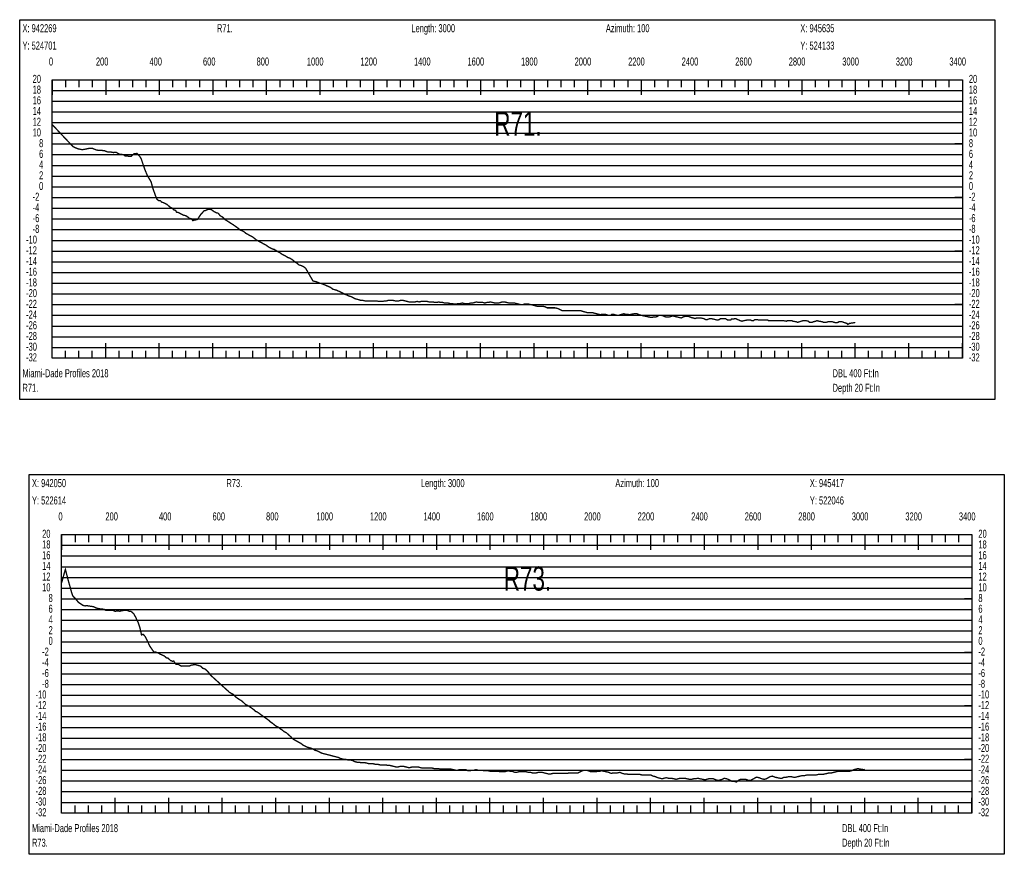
# Model space of a CAD drawing. Header units: inches. Extents: x 471865 to 538526, y 1054316 to 1102451.
# Tile 102 of 114: x 520364 to 524042, y 1089928 to 1093045. Entities that reach past the tile are written whole.
import ezdxf

# ---------------------------------------------------------------- set-up
doc = ezdxf.new("R2010")
doc.units = ezdxf.units.IN
doc.header["$MEASUREMENT"] = 0
for name, color, linetype in [('LABELS', 7, 'Continuous'), ('X_Gr1', 7, 'Continuous'), ('XSECTION', 7, 'Continuous')]:
    doc.layers.add(name, color=color, linetype=linetype)
doc.styles.get("Standard").update_dxf_attribs({"font": 'arial.ttf'})

msp = doc.modelspace()

# ---------------------------------------------------------------- linework, layer by layer
at = {"layer": 'X_Gr1', "color": 6, "linetype": 'Continuous', "lineweight": 18, "true_color": 0xff00ff, "transparency": 33554687, "const_width": 5}
for points in [[(520485.3, 1092653.5), (520485.3, 1092653.5), (520562.5, 1092571.7), (520567.9, 1092568.4), (520582, 1092562.7), (520596.8, 1092559.7), (520604.4, 1092560.4), (520614.7, 1092562.6), (520625.4, 1092564.9), (520636.2, 1092564.6), (520647.4, 1092559.3), (520659.4, 1092556.7), (520670.3, 1092556.8), (520680.7, 1092555.7), (520691.6, 1092551.4), (520702.8, 1092551.1), (520713.8, 1092548.9), (520724.7, 1092549.4), (520737.5, 1092542.4), (520751.6, 1092541.1), (520758.5, 1092535.6), (520769.3, 1092535.3), (520780.6, 1092534.6), (520792.2, 1092544.9), (520802, 1092545.3), (520812.9, 1092533.8), (520817.9, 1092525.7), (520827.4, 1092497.4), (520832.4, 1092483.5), (520841.3, 1092462.3), (520854.6, 1092440.2), (520862.2, 1092413.4), (520871.5, 1092387.2), (520876.1, 1092375.3), (520883.9, 1092368.6), (520890, 1092368.6), (520894.7, 1092363.5), (520901.6, 1092361.7), (520913.8, 1092355.4), (520917.8, 1092352.1), (520923.7, 1092346.4), (520933.3, 1092341.5), (520939.7, 1092334.7), (520946.2, 1092332.9), (520950.3, 1092326.1), (520957.2, 1092324.8), (520967.2, 1092319.2), (520976.5, 1092314.9), (520984.4, 1092313), (520993.3, 1092307.2), (520998.5, 1092302.9), (521005.1, 1092302), (521010.7, 1092294.7), (521016.9, 1092296.7), (521023.5, 1092297.6), (521028.6, 1092299.3), (521036, 1092311), (521040.6, 1092317.9), (521045.6, 1092322.6), (521051.7, 1092330.8), (521057.8, 1092332), (521063, 1092335.1), (521072.1, 1092337.1), (521079.9, 1092335.7), (521089.4, 1092328.8), (521099.5, 1092323.5), (521105.7, 1092322.2), (521112.2, 1092313.6), (521116.2, 1092311), (521121.6, 1092308), (521129.1, 1092300.2), (521132.5, 1092297.8), (521134.1, 1092296.5), (521137.7, 1092294.4), (521142.9, 1092291.1), (521148, 1092287.8), (521153, 1092284.6), (521157.8, 1092281.6), (521162.2, 1092278.8), (521166.7, 1092275.6), (521171.2, 1092272.4), (521175.8, 1092269.2), (521180.1, 1092265.9), (521183.8, 1092262.9), (521188.7, 1092258.9), (521195.2, 1092256.9), (521202.1, 1092252.9), (521209.3, 1092246.9), (521216.7, 1092242.9), (521224.5, 1092238.9), (521232.6, 1092234.9), (521240.3, 1092228.9), (521247.7, 1092222.9), (521254.8, 1092218.9), (521262, 1092214.9), (521269.6, 1092210.9), (521277.1, 1092206.9), (521284.7, 1092202.9), (521292.5, 1092196.9), (521300.3, 1092192.9), (521308.1, 1092188.9), (521315.1, 1092186.9), (521321.6, 1092182.9), (521328.3, 1092178.9), (521335.9, 1092174.9), (521344.3, 1092168.9), (521352.2, 1092164.9), (521359.4, 1092160.9), (521365.7, 1092156.9), (521371.9, 1092154.9), (521379.3, 1092150.9), (521387.2, 1092144.9), (521394.5, 1092138.9), (521400.9, 1092134.9), (521407.4, 1092128.9), (521415.4, 1092126.9), (521424.2, 1092122.9), (521432.1, 1092116.9), (521459.8, 1092068.9), (521470.6, 1092066.9), (521480.1, 1092062.9), (521498.8, 1092056.9), (521507.3, 1092052.9), (521517, 1092048.9), (521525.8, 1092044.9), (521533.1, 1092038.9), (521539.8, 1092036.9), (521547.5, 1092034.9), (521556.1, 1092030.9), (521564.6, 1092026.9), (521572.5, 1092022.9), (521579.7, 1092018.9), (521586.7, 1092016.9), (521594.1, 1092012.9), (521601.7, 1092010.9), (521609.3, 1092006.9), (521616.8, 1092002.9), (521624.4, 1092000.9), (521631.8, 1091998.9), (521638.4, 1091996.9), (521645.4, 1091996.9), (521653.1, 1091994.9), (521660.9, 1091994.9), (521667.8, 1091994.9), (521674.3, 1091994.9), (521681.6, 1091994.9), (521689.4, 1091994.9), (521697.4, 1091994.9), (521704.9, 1091992.9), (521712.2, 1091992.9), (521720.1, 1091992.9), (521727.7, 1091994.9), (521734.5, 1091994.9), (521741.2, 1091996.9), (521749, 1091996.9), (521758, 1091996.9), (521766.4, 1091994.9), (521773.7, 1091994.9), (521780.5, 1091994.9), (521787.7, 1091996.9), (521795.6, 1091996.9), (521803.6, 1091994.9), (521811.5, 1091992.9), (521818.8, 1091990.9), (521826, 1091990.9), (521833.5, 1091990.9), (521841, 1091990.9), (521848.5, 1091992.9), (521856.1, 1091990.9), (521863.6, 1091992.9), (521871.2, 1091992.9), (521878.6, 1091992.9), (521885.8, 1091992.9), (521893.1, 1091990.9), (521900.4, 1091990.9), (521907.9, 1091990.9), (521915, 1091988.9), (521922.1, 1091988.9), (521929.1, 1091990.9), (521936.6, 1091988.9), (521944.4, 1091988.9), (521951.4, 1091986.9), (521957.7, 1091986.9), (521964.1, 1091986.9), (521971.5, 1091984.9), (521979.8, 1091984.9), (521988, 1091982.9), (521995.4, 1091982.9), (522002.2, 1091984.9), (522009.4, 1091984.9), (522017.3, 1091986.9), (522025.3, 1091984.9), (522033.8, 1091984.9), (522042, 1091984.9), (522049.4, 1091986.9), (522056.4, 1091986.9), (522063.4, 1091988.9), (522070.6, 1091990.9), (522078.3, 1091988.9), (522086.4, 1091988.9), (522094.5, 1091988.9), (522101.9, 1091986.9), (522108.6, 1091988.9), (522115.1, 1091988.9), (522122.4, 1091990.9), (522130.7, 1091988.9), (522138.9, 1091986.9), (522146.6, 1091986.9), (522153.6, 1091986.9), (522160, 1091988.9), (522167, 1091990.9), (522174.9, 1091990.9), (522183.6, 1091988.9), (522192, 1091986.9), (522199.2, 1091986.9), (522205.7, 1091986.9), (522212, 1091986.9), (522219.3, 1091984.9), (522227.6, 1091982.9), (522235.9, 1091980.9), (522243.2, 1091980.9), (522249.9, 1091982.9), (522257.1, 1091982.9), (522264.9, 1091982.9), (522273.3, 1091980.9), (522281.6, 1091978.9), (522289.1, 1091976.9), (522296.1, 1091974.9), (522303.2, 1091974.9), (522310.5, 1091974.9), (522318, 1091974.9), (522326.1, 1091972.9), (522334.8, 1091968.9), (522342.8, 1091968.9), (522349.6, 1091968.9), (522356.4, 1091968.9), (522364, 1091968.9), (522372.6, 1091966.9), (522381.3, 1091962.9), (522389.3, 1091958.9), (522396.6, 1091958.9), (522403.4, 1091958.9), (522410.3, 1091958.9), (522417.3, 1091958.9), (522424.6, 1091958.9), (522432, 1091958.9), (522438.8, 1091958.9), (522445.2, 1091958.9), (522451.5, 1091958.9), (522457.6, 1091958.9), (522463.9, 1091956.9), (522470.3, 1091954.9), (522477.5, 1091952.9), (522484.7, 1091950.9), (522491.4, 1091950.9), (522497.9, 1091950.9), (522504.2, 1091950.9), (522511, 1091948.9), (522518.7, 1091946.9), (522526.6, 1091944.9), (522533.4, 1091942.9), (522538.6, 1091944.9), (522543.9, 1091944.9), (522550.3, 1091944.9), (522557.1, 1091942.9), (522563.5, 1091940.9), (522568.5, 1091940.9), (522572.3, 1091940.9), (522576.4, 1091944.9), (522581.9, 1091944.9), (522588.7, 1091942.9), (522595, 1091940.9), (522600.8, 1091940.9), (522607.1, 1091942.9), (522614, 1091944.9), (522620.7, 1091946.9), (522627.4, 1091944.9), (522634.6, 1091944.9), (522642, 1091942.9), (522649.2, 1091944.9), (522659.3, 1091946.9), (522662.6, 1091946.9), (522670.2, 1091946.9), (522678.6, 1091942.9), (522687, 1091940.9), (522694.4, 1091938.9), (522700.7, 1091937.6), (522707.1, 1091936.3), (522713.4, 1091935), (522719.8, 1091933.7), (522723.7, 1091932.9), (522733.1, 1091934.9), (522740.5, 1091934.9), (522746.1, 1091936.9), (522751.9, 1091940.9), (522759.5, 1091940.9), (522768.4, 1091938.9), (522776.7, 1091934.9), (522784, 1091934.9), (522790.8, 1091934.9), (522797.3, 1091936.9), (522803.8, 1091938.9), (522811.1, 1091936.9), (522819.3, 1091934.9), (522827.8, 1091932.9), (522835.5, 1091930.9), (522842.1, 1091934.9), (522848.1, 1091936.9), (522854.9, 1091936.9), (522863.1, 1091936.9), (522871.8, 1091932.9), (522880.1, 1091930.9), (522886.6, 1091928.9), (522892.7, 1091930.9), (522904.3, 1091930.9), (522908.9, 1091930.9), (522918.3, 1091928.9), (522926.2, 1091924.9), (522932.3, 1091924.9), (522942, 1091928.9), (522945.9, 1091928.9), (522954.8, 1091926.9), (522963.5, 1091924.9), (522970.9, 1091922.9), (522976.8, 1091924.9), (522982.9, 1091928.9), (522990.7, 1091928.9), (522999.9, 1091928.9), (523009.3, 1091922.9), (523019.8, 1091922.9), (523022.6, 1091926.9), (523029.1, 1091926.9), (523037.4, 1091928.9), (523046.7, 1091924.9), (523055.5, 1091920.9), (523062.5, 1091918.9), (523068.7, 1091920.9), (523079.2, 1091922.9), (523083.2, 1091922.9), (523094.9, 1091922.9), (523098.5, 1091920.9), (523104.7, 1091920.9), (523110.4, 1091924.9), (523117.4, 1091924.9), (523128.7, 1091922.9), (523132.2, 1091922.9), (523137.6, 1091922.9), (523145.5, 1091922.9), (523148.5, 1091922.9), (523158.4, 1091922.9), (523161.8, 1091920.9), (523168.3, 1091920.9), (523175, 1091920.9), (523182.1, 1091920.9), (523193.1, 1091920.9), (523196.8, 1091920.9), (523204, 1091920.9), (523210.8, 1091920.9), (523217.5, 1091920.9), (523228.4, 1091918.9), (523232.2, 1091920.9), (523238.9, 1091920.9), (523248.5, 1091920.9), (523252.2, 1091918.9), (523265.3, 1091916.9), (523269.9, 1091914.9), (523277.4, 1091916.9), (523283.3, 1091918.9), (523289.5, 1091920.9), (523301.4, 1091920.9), (523310.1, 1091918.9), (523314.5, 1091914.9), (523325.1, 1091914.9), (523328.2, 1091916.9), (523337.9, 1091918.9), (523341.6, 1091920.9), (523350.2, 1091918.9), (523362.8, 1091916.9), (523366.8, 1091914.9), (523376.9, 1091914.9), (523383.6, 1091916.9), (523387.2, 1091916.9), (523400.3, 1091916.9), (523404.8, 1091914.9), (523415.5, 1091912.9), (523421.5, 1091914.9), (523424.4, 1091916.9), (523436.3, 1091916.9), (523440.9, 1091914.9), (523453.9, 1091910.9), (523457.7, 1091906.9), (523464, 1091910.9), (523478.4, 1091912.9), (523485.3, 1091914.4)], [(520520.9, 1090941.6), (520520.9, 1090941.6), (520520.9, 1090943.1), (520526.2, 1090961.4), (520530.8, 1090978.8), (520534.8, 1090991.9), (520540.8, 1090969), (520545.8, 1090949.8), (520551.5, 1090929.8), (520558.4, 1090904.5), (520562.3, 1090893.5), (520572.6, 1090882.4), (520583.6, 1090869.1), (520599.6, 1090858.3), (520606.8, 1090856), (520617.8, 1090856.2), (520627.7, 1090854.7), (520639, 1090853.1), (520649.6, 1090847.9), (520660.3, 1090845.4), (520670.7, 1090843.9), (520678.7, 1090843.4), (520685.4, 1090839.1), (520695.2, 1090839.4), (520705.5, 1090838.9), (520713.8, 1090838.6), (520720.4, 1090835.8), (520731.3, 1090837), (520738.3, 1090835.8), (520745.3, 1090837.8), (520754.8, 1090839.2), (520765.8, 1090839), (520773.2, 1090835.8), (520780.4, 1090835), (520790.4, 1090826.4), (520797.8, 1090812.4), (520807.5, 1090791.6), (520813.2, 1090774.6), (520819.2, 1090747.4), (520825.5, 1090750), (520832.6, 1090741.6), (520840.2, 1090726.9), (520850.1, 1090705.6), (520861.8, 1090688.6), (520867.7, 1090682.5), (520871.6, 1090683.3), (520880.2, 1090680.4), (520889.6, 1090675.4), (520894.7, 1090673), (520904.1, 1090669), (520912, 1090662), (520918.1, 1090660.8), (520927.1, 1090652.3), (520934.1, 1090649.1), (520939.7, 1090649.7), (520946.6, 1090638.3), (520956.3, 1090637.7), (520961.4, 1090634.5), (520967.5, 1090630.8), (520974.1, 1090631.7), (520980.3, 1090632), (520985.3, 1090631.2), (520992.4, 1090631.5), (520997.1, 1090631.1), (521004.5, 1090634.4), (521012.4, 1090635.8), (521020, 1090636.9), (521026.4, 1090634.8), (521034.6, 1090632.6), (521041, 1090630.3), (521047.7, 1090623), (521056.4, 1090620.1), (521064.2, 1090613.4), (521069.8, 1090607.3), (521076.1, 1090598.1), (521081.3, 1090593.5), (521086.5, 1090588.7), (521091.7, 1090584), (521096.9, 1090579.3), (521102.1, 1090574.5), (521107.3, 1090569.8), (521112.5, 1090565), (521117.7, 1090560.3), (521122.9, 1090555.6), (521128.1, 1090550.9), (521133.3, 1090546.2), (521138.5, 1090541.5), (521143.7, 1090536.9), (521146, 1090534.2), (521148.8, 1090532.5), (521150, 1090532.2), (521155.1, 1090528.2), (521160.9, 1090526.2), (521167.1, 1090520.2), (521173, 1090514.2), (521178.7, 1090510.2), (521184.8, 1090506.2), (521191.8, 1090502.2), (521198.8, 1090496.2), (521204.8, 1090490.2), (521210.2, 1090486.2), (521215.6, 1090484.2), (521221.5, 1090480.2), (521227.5, 1090476.2), (521233.3, 1090472.2), (521238.9, 1090468.2), (521244.4, 1090462.2), (521250.2, 1090460.2), (521256.2, 1090456.2), (521261.8, 1090452.2), (521267, 1090448.2), (521272.3, 1090444.2), (521278.2, 1090440.2), (521284, 1090436.2), (521289.4, 1090432.2), (521295, 1090428.2), (521301.1, 1090422.2), (521307.6, 1090418.2), (521314.8, 1090412.2), (521322.7, 1090406.2), (521331, 1090402.2), (521338.3, 1090396.2), (521344.9, 1090392.2), (521351.9, 1090386.2), (521360, 1090382.2), (521369.1, 1090374.2), (521377.8, 1090366.2), (521385.7, 1090358.2), (521392.9, 1090354.2), (521400, 1090350.2), (521407.3, 1090346.2), (521414.7, 1090342.2), (521422.3, 1090336.2), (521430.2, 1090332.2), (521438, 1090328.2), (521445.9, 1090326.2), (521453.5, 1090324.2), (521461.1, 1090320.2), (521468.7, 1090316.2), (521476.2, 1090314.2), (521483.8, 1090310.2), (521491.3, 1090306.2), (521498.9, 1090304.2), (521506.8, 1090302.2), (521514.7, 1090300.2), (521522.6, 1090298.2), (521530.1, 1090296.2), (521537.6, 1090294.2), (521545.5, 1090292.2), (521553.6, 1090290.2), (521561.7, 1090286.2), (521569.4, 1090284.2), (521576.8, 1090282.2), (521584.1, 1090282.2), (521591.6, 1090280.2), (521599.6, 1090280.2), (521607.7, 1090278.2), (521615.8, 1090274.2), (521623.7, 1090272.2), (521631, 1090272.2), (521638.6, 1090270.2), (521646.4, 1090270.2), (521654.3, 1090270.2), (521662.5, 1090268.2), (521670.3, 1090266.2), (521677.9, 1090266.2), (521685.3, 1090266.2), (521693.1, 1090264.2), (521701.5, 1090264.2), (521709.7, 1090262.2), (521717.3, 1090262.2), (521724.4, 1090262.2), (521731.4, 1090262.2), (521738.7, 1090260.2), (521746.2, 1090260.2), (521754.5, 1090258.2), (521762.9, 1090256.2), (521770.6, 1090254.2), (521777.3, 1090254.2), (521783.8, 1090256.2), (521791.2, 1090256.2), (521799.5, 1090256.2), (521807.8, 1090254.2), (521815.4, 1090252.2), (521822.4, 1090252.2), (521829.7, 1090254.2), (521837.5, 1090254.2), (521845.1, 1090254.2), (521852.4, 1090254.2), (521859.9, 1090252.2), (521867.9, 1090250.2), (521875.7, 1090250.2), (521883, 1090250.2), (521890.4, 1090250.2), (521897.6, 1090250.2), (521904.9, 1090250.2), (521912.4, 1090248.2), (521920.2, 1090248.2), (521928.4, 1090248.2), (521936.6, 1090246.2), (521944.5, 1090246.2), (521951.6, 1090246.2), (521958.8, 1090246.2), (521967, 1090246.2), (521975.7, 1090246.2), (521984.6, 1090244.2), (521992.6, 1090242.2), (521999.4, 1090242.2), (522006.1, 1090244.2), (522013.7, 1090244.2), (522022.5, 1090244.2), (522031.2, 1090244.2), (522038.9, 1090240.2), (522045.9, 1090240.2), (522052.9, 1090242.2), (522060.8, 1090242.2), (522068.9, 1090244.2), (522076.8, 1090242.2), (522084.3, 1090242.2), (522091.3, 1090242.2), (522098.5, 1090240.2), (522106, 1090240.2), (522114.1, 1090240.2), (522122.3, 1090238.2), (522129.6, 1090238.2), (522136.3, 1090238.2), (522143.2, 1090238.2), (522151, 1090238.2), (522159.3, 1090236.2), (522167.4, 1090236.2), (522174.6, 1090236.2), (522181.4, 1090238.2), (522188.5, 1090240.2), (522196.5, 1090238.2), (522204.9, 1090238.2), (522213.3, 1090234.2), (522220.7, 1090234.2), (522227.5, 1090236.2), (522234.6, 1090236.2), (522242.1, 1090236.2), (522249.5, 1090236.2), (522256.7, 1090236.2), (522264.2, 1090234.2), (522271.9, 1090234.2), (522279.4, 1090232.2), (522286.8, 1090232.2), (522294.1, 1090232.2), (522301.4, 1090234.2), (522308.6, 1090234.2), (522315.8, 1090234.2), (522323.5, 1090232.2), (522331.6, 1090230.2), (522339.5, 1090228.2), (522347.6, 1090228.2), (522355.4, 1090230.2), (522362.9, 1090230.2), (522370.2, 1090230.2), (522377.5, 1090230.2), (522385.6, 1090230.2), (522394, 1090230.2), (522402.1, 1090230.2), (522409.7, 1090230.2), (522416.9, 1090232.2), (522424.4, 1090232.2), (522432.6, 1090232.2), (522441.2, 1090232.2), (522449.7, 1090232.2), (522457.7, 1090236.2), (522465.6, 1090240.2), (522473.3, 1090242.2), (522480.8, 1090242.2), (522488.7, 1090240.2), (522497.3, 1090236.2), (522506.5, 1090236.2), (522515.4, 1090236.2), (522523.5, 1090238.2), (522530.8, 1090238.2), (522538.1, 1090240.2), (522546.6, 1090238.2), (522556, 1090236.2), (522565.3, 1090234.2), (522573.7, 1090230.2), (522581.1, 1090232.2), (522588.6, 1090232.2), (522597.1, 1090232.2), (522606.2, 1090234.2), (522615.1, 1090230.2), (522623.4, 1090228.2), (522631.6, 1090228.2), (522639.8, 1090226.2), (522647.9, 1090226.2), (522656, 1090226.2), (522664.2, 1090226.2), (522672.8, 1090226.2), (522681.5, 1090226.2), (522690.1, 1090224.2), (522698.4, 1090224.2), (522706.4, 1090224.2), (522714, 1090224.2), (522721.8, 1090224.2), (522730.1, 1090220.2), (522738.9, 1090218.2), (522747.7, 1090214.2), (522756.2, 1090212.2), (522764, 1090210.2), (522771.1, 1090212.2), (522778.9, 1090214.2), (522787.9, 1090212.2), (522798, 1090212.2), (522807.7, 1090210.2), (522816, 1090208.2), (522823.4, 1090210.2), (522830.8, 1090212.2), (522839.1, 1090212.2), (522848.1, 1090212.2), (522857.2, 1090210.2), (522866.1, 1090208.2), (522874.1, 1090208.2), (522881.5, 1090210.2), (522888.8, 1090210.2), (522896.8, 1090212.2), (522905.9, 1090210.2), (522915.2, 1090208.2), (522923.8, 1090206.2), (522931, 1090208.2), (522937.7, 1090210.2), (522945.5, 1090210.2), (522954.8, 1090210.2), (522964.9, 1090206.2), (522974.2, 1090204.2), (522981.9, 1090206.2), (522988.5, 1090208.2), (522995.8, 1090212.2), (523004.9, 1090210.2), (523015.2, 1090206.2), (523025.4, 1090200.2), (523034.3, 1090200.2), (523041.6, 1090198.2), (523048.4, 1090204.2), (523056.4, 1090208.2), (523066, 1090208.2), (523076.5, 1090208.2), (523086.3, 1090204.2), (523094.7, 1090204.2), (523101.7, 1090208.2), (523108.8, 1090212.2), (523116.9, 1090216.2), (523126, 1090214.2), (523135.8, 1090210.2), (523145, 1090208.2), (523153.1, 1090210.2), (523160.1, 1090214.2), (523167.1, 1090218.2), (523175.7, 1090220.2), (523185.4, 1090216.2), (523204, 1090212.2), (523211.8, 1090212.2), (523219.6, 1090216.2), (523228.1, 1090216.2), (523237, 1090218.2), (523245.7, 1090218.2), (523254, 1090216.2), (523262.4, 1090216.2), (523271, 1090218.2), (523279.4, 1090220.2), (523287.8, 1090222.2), (523296.3, 1090222.2), (523304.8, 1090224.2), (523313.2, 1090224.2), (523321.6, 1090224.2), (523330, 1090224.2), (523338.2, 1090224.2), (523346.2, 1090226.2), (523354.4, 1090226.2), (523362.8, 1090226.2), (523371.5, 1090228.2), (523380.1, 1090230.2), (523388.5, 1090232.2), (523396.8, 1090232.2), (523405.1, 1090234.2), (523413.2, 1090236.2), (523421.4, 1090238.2), (523433.7, 1090238.2), (523437.9, 1090238.2), (523446.4, 1090238.2), (523455.2, 1090238.2), (523463.7, 1090238.2), (523471.7, 1090240.2), (523479.4, 1090244.2), (523487.3, 1090246.2), (523495.6, 1090248.2), (523504.3, 1090246.2), (523517.8, 1090244.2), (523520.8, 1090245.6)]]:
    msp.add_lwpolyline(points, dxfattribs=at)
at = {"layer": 'XSECTION', "color": 18, "linetype": 'Continuous', "true_color": 0x000000}
for points in [[(520364.1, 1093044.9), (524006.5, 1093044.9), (524006.5, 1091626.9), (520364.1, 1091626.9), (520364.1, 1093044.9)], [(520485.3, 1092820.9), (523885.3, 1092820.9), (523885.3, 1091780.9), (520485.3, 1091780.9), (520485.3, 1092820.9)], [(520485.3, 1092820.9), (520485.3, 1092764.5)], [(520485.3, 1092820.9), (520485.3, 1092764.5)], [(520485.3, 1092820.9), (520485.3, 1092792.9)], [(520485.3, 1092820.9), (520485.3, 1092792.9)], [(520535.3, 1092820.9), (520535.3, 1092792.9)], [(520585.3, 1092820.9), (520585.3, 1092792.9)], [(520635.3, 1092820.9), (520635.3, 1092792.9)], [(520685.3, 1092820.9), (520685.3, 1092764.5)], [(520685.3, 1092820.9), (520685.3, 1092792.9)], [(520735.3, 1092820.9), (520735.3, 1092792.9)], [(520785.3, 1092820.9), (520785.3, 1092792.9)], [(520835.3, 1092820.9), (520835.3, 1092792.9)], [(520885.3, 1092820.9), (520885.3, 1092764.5)], [(520885.3, 1092820.9), (520885.3, 1092792.9)], [(520935.3, 1092820.9), (520935.3, 1092792.9)], [(520985.3, 1092820.9), (520985.3, 1092792.9)], [(521035.3, 1092820.9), (521035.3, 1092792.9)], [(521085.3, 1092820.9), (521085.3, 1092764.5)], [(521085.3, 1092820.9), (521085.3, 1092792.9)], [(521135.3, 1092820.9), (521135.3, 1092792.9)], [(521185.3, 1092820.9), (521185.3, 1092792.9)], [(521235.3, 1092820.9), (521235.3, 1092792.9)], [(521285.3, 1092820.9), (521285.3, 1092764.5)], [(521285.3, 1092820.9), (521285.3, 1092792.9)], [(521335.3, 1092820.9), (521335.3, 1092792.9)], [(521385.3, 1092820.9), (521385.3, 1092792.9)], [(521435.3, 1092820.9), (521435.3, 1092792.9)], [(521485.3, 1092820.9), (521485.3, 1092764.5)], [(521485.3, 1092820.9), (521485.3, 1092792.9)], [(521535.3, 1092820.9), (521535.3, 1092792.9)], [(521585.3, 1092820.9), (521585.3, 1092792.9)], [(521635.3, 1092820.9), (521635.3, 1092792.9)], [(521685.3, 1092820.9), (521685.3, 1092764.5)], [(521685.3, 1092820.9), (521685.3, 1092792.9)], [(521735.3, 1092820.9), (521735.3, 1092792.9)], [(521785.3, 1092820.9), (521785.3, 1092792.9)], [(521835.3, 1092820.9), (521835.3, 1092792.9)], [(521885.3, 1092820.9), (521885.3, 1092764.5)], [(521885.3, 1092820.9), (521885.3, 1092792.9)], [(521935.3, 1092820.9), (521935.3, 1092792.9)], [(521985.3, 1092820.9), (521985.3, 1092792.9)], [(522035.3, 1092820.9), (522035.3, 1092792.9)], [(522085.3, 1092820.9), (522085.3, 1092764.5)], [(522085.3, 1092820.9), (522085.3, 1092792.9)], [(522135.3, 1092820.9), (522135.3, 1092792.9)], [(522185.3, 1092820.9), (522185.3, 1092792.9)], [(522235.3, 1092820.9), (522235.3, 1092792.9)], [(522285.3, 1092820.9), (522285.3, 1092764.5)], [(522285.3, 1092820.9), (522285.3, 1092792.9)], [(522335.3, 1092820.9), (522335.3, 1092792.9)], [(522385.3, 1092820.9), (522385.3, 1092792.9)], [(522435.3, 1092820.9), (522435.3, 1092792.9)], [(522485.3, 1092820.9), (522485.3, 1092764.5)], [(522485.3, 1092820.9), (522485.3, 1092792.9)], [(522535.3, 1092820.9), (522535.3, 1092792.9)], [(522585.3, 1092820.9), (522585.3, 1092792.9)], [(522635.3, 1092820.9), (522635.3, 1092792.9)], [(522685.3, 1092820.9), (522685.3, 1092764.5)], [(522685.3, 1092820.9), (522685.3, 1092792.9)], [(522735.3, 1092820.9), (522735.3, 1092792.9)], [(522785.3, 1092820.9), (522785.3, 1092792.9)], [(522835.3, 1092820.9), (522835.3, 1092792.9)], [(522885.3, 1092820.9), (522885.3, 1092764.5)], [(522885.3, 1092820.9), (522885.3, 1092792.9)], [(522935.3, 1092820.9), (522935.3, 1092792.9)], [(522985.3, 1092820.9), (522985.3, 1092792.9)], [(523035.3, 1092820.9), (523035.3, 1092792.9)], [(523085.3, 1092820.9), (523085.3, 1092764.5)], [(523085.3, 1092820.9), (523085.3, 1092792.9)], [(523135.3, 1092820.9), (523135.3, 1092792.9)], [(523185.3, 1092820.9), (523185.3, 1092792.9)], [(523235.3, 1092820.9), (523235.3, 1092792.9)], [(523285.3, 1092820.9), (523285.3, 1092764.5)], [(523285.3, 1092820.9), (523285.3, 1092792.9)], [(523335.3, 1092820.9), (523335.3, 1092792.9)], [(523385.3, 1092820.9), (523385.3, 1092792.9)], [(523435.3, 1092820.9), (523435.3, 1092792.9)], [(523485.3, 1092820.9), (523485.3, 1092764.5)], [(523485.3, 1092820.9), (523485.3, 1092792.9)], [(523535.3, 1092820.9), (523535.3, 1092792.9)], [(523585.3, 1092820.9), (523585.3, 1092792.9)], [(523635.3, 1092820.9), (523635.3, 1092792.9)], [(523685.3, 1092820.9), (523685.3, 1092764.5)], [(523685.3, 1092820.9), (523685.3, 1092792.9)], [(523735.3, 1092820.9), (523735.3, 1092792.9)], [(523785.3, 1092820.9), (523785.3, 1092792.9)], [(523835.3, 1092820.9), (523835.3, 1092792.9)], [(523885.3, 1092820.9), (523885.3, 1092764.5)], [(523885.3, 1092820.9), (523885.3, 1092792.9)], [(520485.3, 1092580.9), (520513.3, 1092580.9)], [(523885.3, 1092580.9), (523857.3, 1092580.9)], [(520485.3, 1092380.9), (520513.3, 1092380.9)], [(523885.3, 1092380.9), (523857.3, 1092380.9)], [(520485.3, 1092180.9), (520513.3, 1092180.9)], [(523885.3, 1092180.9), (523857.3, 1092180.9)], [(520485.3, 1091980.9), (520513.3, 1091980.9)], [(523885.3, 1091980.9), (523857.3, 1091980.9)], [(520485.3, 1091780.9), (520485.3, 1091837.3)], [(520485.3, 1091780.9), (520485.3, 1091837.3)], [(520685.3, 1091780.9), (520685.3, 1091837.3)], [(520885.3, 1091780.9), (520885.3, 1091837.3)], [(521085.3, 1091780.9), (521085.3, 1091837.3)], [(521285.3, 1091780.9), (521285.3, 1091837.3)], [(521485.3, 1091780.9), (521485.3, 1091837.3)], [(521685.3, 1091780.9), (521685.3, 1091837.3)], [(521885.3, 1091780.9), (521885.3, 1091837.3)], [(522085.3, 1091780.9), (522085.3, 1091837.3)], [(522285.3, 1091780.9), (522285.3, 1091837.3)], [(522485.3, 1091780.9), (522485.3, 1091837.3)], [(522685.3, 1091780.9), (522685.3, 1091837.3)], [(522885.3, 1091780.9), (522885.3, 1091837.3)], [(523085.3, 1091780.9), (523085.3, 1091837.3)], [(523285.3, 1091780.9), (523285.3, 1091837.3)], [(523485.3, 1091780.9), (523485.3, 1091837.3)], [(523685.3, 1091780.9), (523685.3, 1091837.3)], [(523885.3, 1091780.9), (523885.3, 1091837.3)], [(520485.3, 1091780.9), (520485.3, 1091808.9)], [(520485.3, 1091780.9), (520485.3, 1091808.9)], [(520535.3, 1091780.9), (520535.3, 1091808.9)], [(520585.3, 1091780.9), (520585.3, 1091808.9)], [(520635.3, 1091780.9), (520635.3, 1091808.9)], [(520685.3, 1091780.9), (520685.3, 1091808.9)], [(520735.3, 1091780.9), (520735.3, 1091808.9)], [(520785.3, 1091780.9), (520785.3, 1091808.9)], [(520835.3, 1091780.9), (520835.3, 1091808.9)], [(520885.3, 1091780.9), (520885.3, 1091808.9)], [(520935.3, 1091780.9), (520935.3, 1091808.9)], [(520985.3, 1091780.9), (520985.3, 1091808.9)], [(521035.3, 1091780.9), (521035.3, 1091808.9)], [(521085.3, 1091780.9), (521085.3, 1091808.9)], [(521135.3, 1091780.9), (521135.3, 1091808.9)], [(521185.3, 1091780.9), (521185.3, 1091808.9)], [(521235.3, 1091780.9), (521235.3, 1091808.9)], [(521285.3, 1091780.9), (521285.3, 1091808.9)], [(521335.3, 1091780.9), (521335.3, 1091808.9)], [(521385.3, 1091780.9), (521385.3, 1091808.9)], [(521435.3, 1091780.9), (521435.3, 1091808.9)], [(521485.3, 1091780.9), (521485.3, 1091808.9)], [(521535.3, 1091780.9), (521535.3, 1091808.9)], [(521585.3, 1091780.9), (521585.3, 1091808.9)], [(521635.3, 1091780.9), (521635.3, 1091808.9)], [(521685.3, 1091780.9), (521685.3, 1091808.9)], [(521735.3, 1091780.9), (521735.3, 1091808.9)], [(521785.3, 1091780.9), (521785.3, 1091808.9)], [(521835.3, 1091780.9), (521835.3, 1091808.9)], [(521885.3, 1091780.9), (521885.3, 1091808.9)], [(521935.3, 1091780.9), (521935.3, 1091808.9)], [(521985.3, 1091780.9), (521985.3, 1091808.9)], [(522035.3, 1091780.9), (522035.3, 1091808.9)], [(522085.3, 1091780.9), (522085.3, 1091808.9)], [(522135.3, 1091780.9), (522135.3, 1091808.9)], [(522185.3, 1091780.9), (522185.3, 1091808.9)], [(522235.3, 1091780.9), (522235.3, 1091808.9)], [(522285.3, 1091780.9), (522285.3, 1091808.9)], [(522335.3, 1091780.9), (522335.3, 1091808.9)], [(522385.3, 1091780.9), (522385.3, 1091808.9)], [(522435.3, 1091780.9), (522435.3, 1091808.9)], [(522485.3, 1091780.9), (522485.3, 1091808.9)], [(522535.3, 1091780.9), (522535.3, 1091808.9)], [(522585.3, 1091780.9), (522585.3, 1091808.9)], [(522635.3, 1091780.9), (522635.3, 1091808.9)], [(522685.3, 1091780.9), (522685.3, 1091808.9)], [(522735.3, 1091780.9), (522735.3, 1091808.9)], [(522785.3, 1091780.9), (522785.3, 1091808.9)], [(522835.3, 1091780.9), (522835.3, 1091808.9)], [(522885.3, 1091780.9), (522885.3, 1091808.9)], [(522935.3, 1091780.9), (522935.3, 1091808.9)], [(522985.3, 1091780.9), (522985.3, 1091808.9)], [(523035.3, 1091780.9), (523035.3, 1091808.9)], [(523085.3, 1091780.9), (523085.3, 1091808.9)], [(523135.3, 1091780.9), (523135.3, 1091808.9)], [(523185.3, 1091780.9), (523185.3, 1091808.9)], [(523235.3, 1091780.9), (523235.3, 1091808.9)], [(523285.3, 1091780.9), (523285.3, 1091808.9)], [(523335.3, 1091780.9), (523335.3, 1091808.9)], [(523385.3, 1091780.9), (523385.3, 1091808.9)], [(523435.3, 1091780.9), (523435.3, 1091808.9)], [(523485.3, 1091780.9), (523485.3, 1091808.9)], [(523535.3, 1091780.9), (523535.3, 1091808.9)], [(523585.3, 1091780.9), (523585.3, 1091808.9)], [(523635.3, 1091780.9), (523635.3, 1091808.9)], [(523685.3, 1091780.9), (523685.3, 1091808.9)], [(523735.3, 1091780.9), (523735.3, 1091808.9)], [(523785.3, 1091780.9), (523785.3, 1091808.9)], [(523835.3, 1091780.9), (523835.3, 1091808.9)], [(523885.3, 1091780.9), (523885.3, 1091808.9)], [(520399.6, 1091346.2), (524042, 1091346.2), (524042, 1089928.2), (520399.6, 1089928.2), (520399.6, 1091346.2)], [(520520.8, 1091122.2), (523920.8, 1091122.2), (523920.8, 1090082.2), (520520.8, 1090082.2), (520520.8, 1091122.2)], [(520520.8, 1091122.2), (520520.8, 1091065.8)], [(520520.8, 1091122.2), (520520.8, 1091065.8)], [(520520.8, 1091122.2), (520520.8, 1091094.2)], [(520520.8, 1091122.2), (520520.8, 1091094.2)], [(520570.8, 1091122.2), (520570.8, 1091094.2)], [(520620.8, 1091122.2), (520620.8, 1091094.2)], [(520670.8, 1091122.2), (520670.8, 1091094.2)], [(520720.8, 1091122.2), (520720.8, 1091065.8)], [(520720.8, 1091122.2), (520720.8, 1091094.2)], [(520770.8, 1091122.2), (520770.8, 1091094.2)], [(520820.8, 1091122.2), (520820.8, 1091094.2)], [(520870.8, 1091122.2), (520870.8, 1091094.2)], [(520920.8, 1091122.2), (520920.8, 1091065.8)], [(520920.8, 1091122.2), (520920.8, 1091094.2)], [(520970.8, 1091122.2), (520970.8, 1091094.2)], [(521020.8, 1091122.2), (521020.8, 1091094.2)], [(521070.8, 1091122.2), (521070.8, 1091094.2)], [(521120.8, 1091122.2), (521120.8, 1091065.8)], [(521120.8, 1091122.2), (521120.8, 1091094.2)], [(521170.8, 1091122.2), (521170.8, 1091094.2)], [(521220.8, 1091122.2), (521220.8, 1091094.2)], [(521270.8, 1091122.2), (521270.8, 1091094.2)], [(521320.8, 1091122.2), (521320.8, 1091065.8)], [(521320.8, 1091122.2), (521320.8, 1091094.2)], [(521370.8, 1091122.2), (521370.8, 1091094.2)], [(521420.8, 1091122.2), (521420.8, 1091094.2)], [(521470.8, 1091122.2), (521470.8, 1091094.2)], [(521520.8, 1091122.2), (521520.8, 1091065.8)], [(521520.8, 1091122.2), (521520.8, 1091094.2)], [(521570.8, 1091122.2), (521570.8, 1091094.2)], [(521620.8, 1091122.2), (521620.8, 1091094.2)], [(521670.8, 1091122.2), (521670.8, 1091094.2)], [(521720.8, 1091122.2), (521720.8, 1091065.8)], [(521720.8, 1091122.2), (521720.8, 1091094.2)], [(521770.8, 1091122.2), (521770.8, 1091094.2)], [(521820.8, 1091122.2), (521820.8, 1091094.2)], [(521870.8, 1091122.2), (521870.8, 1091094.2)], [(521920.8, 1091122.2), (521920.8, 1091065.8)], [(521920.8, 1091122.2), (521920.8, 1091094.2)], [(521970.8, 1091122.2), (521970.8, 1091094.2)], [(522020.8, 1091122.2), (522020.8, 1091094.2)], [(522070.8, 1091122.2), (522070.8, 1091094.2)], [(522120.8, 1091122.2), (522120.8, 1091065.8)], [(522120.8, 1091122.2), (522120.8, 1091094.2)], [(522170.8, 1091122.2), (522170.8, 1091094.2)], [(522220.8, 1091122.2), (522220.8, 1091094.2)], [(522270.8, 1091122.2), (522270.8, 1091094.2)], [(522320.8, 1091122.2), (522320.8, 1091065.8)], [(522320.8, 1091122.2), (522320.8, 1091094.2)], [(522370.8, 1091122.2), (522370.8, 1091094.2)], [(522420.8, 1091122.2), (522420.8, 1091094.2)], [(522470.8, 1091122.2), (522470.8, 1091094.2)], [(522520.8, 1091122.2), (522520.8, 1091065.8)], [(522520.8, 1091122.2), (522520.8, 1091094.2)], [(522570.8, 1091122.2), (522570.8, 1091094.2)], [(522620.8, 1091122.2), (522620.8, 1091094.2)], [(522670.8, 1091122.2), (522670.8, 1091094.2)], [(522720.8, 1091122.2), (522720.8, 1091065.8)], [(522720.8, 1091122.2), (522720.8, 1091094.2)], [(522770.8, 1091122.2), (522770.8, 1091094.2)], [(522820.8, 1091122.2), (522820.8, 1091094.2)], [(522870.8, 1091122.2), (522870.8, 1091094.2)], [(522920.8, 1091122.2), (522920.8, 1091065.8)], [(522920.8, 1091122.2), (522920.8, 1091094.2)], [(522970.8, 1091122.2), (522970.8, 1091094.2)], [(523020.8, 1091122.2), (523020.8, 1091094.2)], [(523070.8, 1091122.2), (523070.8, 1091094.2)], [(523120.8, 1091122.2), (523120.8, 1091065.8)], [(523120.8, 1091122.2), (523120.8, 1091094.2)], [(523170.8, 1091122.2), (523170.8, 1091094.2)], [(523220.8, 1091122.2), (523220.8, 1091094.2)], [(523270.8, 1091122.2), (523270.8, 1091094.2)], [(523320.8, 1091122.2), (523320.8, 1091065.8)], [(523320.8, 1091122.2), (523320.8, 1091094.2)], [(523370.8, 1091122.2), (523370.8, 1091094.2)], [(523420.8, 1091122.2), (523420.8, 1091094.2)], [(523470.8, 1091122.2), (523470.8, 1091094.2)], [(523520.8, 1091122.2), (523520.8, 1091065.8)], [(523520.8, 1091122.2), (523520.8, 1091094.2)], [(523570.8, 1091122.2), (523570.8, 1091094.2)], [(523620.8, 1091122.2), (523620.8, 1091094.2)], [(523670.8, 1091122.2), (523670.8, 1091094.2)], [(523720.8, 1091122.2), (523720.8, 1091065.8)], [(523720.8, 1091122.2), (523720.8, 1091094.2)], [(523770.8, 1091122.2), (523770.8, 1091094.2)], [(523820.8, 1091122.2), (523820.8, 1091094.2)], [(523870.8, 1091122.2), (523870.8, 1091094.2)], [(523920.8, 1091122.2), (523920.8, 1091065.8)], [(523920.8, 1091122.2), (523920.8, 1091094.2)], [(520520.8, 1090882.2), (520548.8, 1090882.2)], [(523920.8, 1090882.2), (523892.8, 1090882.2)], [(520520.8, 1090682.2), (520548.8, 1090682.2)], [(523920.8, 1090682.2), (523892.8, 1090682.2)], [(520520.8, 1090482.2), (520548.8, 1090482.2)], [(523920.8, 1090482.2), (523892.8, 1090482.2)], [(520520.8, 1090282.2), (520548.8, 1090282.2)], [(523920.8, 1090282.2), (523892.8, 1090282.2)], [(520520.8, 1090082.2), (520520.8, 1090138.6)], [(520520.8, 1090082.2), (520520.8, 1090138.6)], [(520520.8, 1090082.2), (520520.8, 1090110.2)], [(520520.8, 1090082.2), (520520.8, 1090110.2)], [(520570.8, 1090082.2), (520570.8, 1090110.2)], [(520620.8, 1090082.2), (520620.8, 1090110.2)], [(520670.8, 1090082.2), (520670.8, 1090110.2)], [(520720.8, 1090082.2), (520720.8, 1090138.6)], [(520720.8, 1090082.2), (520720.8, 1090110.2)], [(520770.8, 1090082.2), (520770.8, 1090110.2)], [(520820.8, 1090082.2), (520820.8, 1090110.2)], [(520870.8, 1090082.2), (520870.8, 1090110.2)], [(520920.8, 1090082.2), (520920.8, 1090138.6)], [(520920.8, 1090082.2), (520920.8, 1090110.2)], [(520970.8, 1090082.2), (520970.8, 1090110.2)], [(521020.8, 1090082.2), (521020.8, 1090110.2)], [(521070.8, 1090082.2), (521070.8, 1090110.2)], [(521120.8, 1090082.2), (521120.8, 1090138.6)], [(521120.8, 1090082.2), (521120.8, 1090110.2)], [(521170.8, 1090082.2), (521170.8, 1090110.2)], [(521220.8, 1090082.2), (521220.8, 1090110.2)], [(521270.8, 1090082.2), (521270.8, 1090110.2)], [(521320.8, 1090082.2), (521320.8, 1090138.6)], [(521320.8, 1090082.2), (521320.8, 1090110.2)], [(521370.8, 1090082.2), (521370.8, 1090110.2)], [(521420.8, 1090082.2), (521420.8, 1090110.2)], [(521470.8, 1090082.2), (521470.8, 1090110.2)], [(521520.8, 1090082.2), (521520.8, 1090138.6)], [(521520.8, 1090082.2), (521520.8, 1090110.2)], [(521570.8, 1090082.2), (521570.8, 1090110.2)], [(521620.8, 1090082.2), (521620.8, 1090110.2)], [(521670.8, 1090082.2), (521670.8, 1090110.2)], [(521720.8, 1090082.2), (521720.8, 1090138.6)], [(521720.8, 1090082.2), (521720.8, 1090110.2)], [(521770.8, 1090082.2), (521770.8, 1090110.2)], [(521820.8, 1090082.2), (521820.8, 1090110.2)], [(521870.8, 1090082.2), (521870.8, 1090110.2)], [(521920.8, 1090082.2), (521920.8, 1090138.6)], [(521920.8, 1090082.2), (521920.8, 1090110.2)], [(521970.8, 1090082.2), (521970.8, 1090110.2)], [(522020.8, 1090082.2), (522020.8, 1090110.2)], [(522070.8, 1090082.2), (522070.8, 1090110.2)], [(522120.8, 1090082.2), (522120.8, 1090138.6)], [(522120.8, 1090082.2), (522120.8, 1090110.2)], [(522170.8, 1090082.2), (522170.8, 1090110.2)], [(522220.8, 1090082.2), (522220.8, 1090110.2)], [(522270.8, 1090082.2), (522270.8, 1090110.2)], [(522320.8, 1090082.2), (522320.8, 1090138.6)], [(522320.8, 1090082.2), (522320.8, 1090110.2)], [(522370.8, 1090082.2), (522370.8, 1090110.2)], [(522420.8, 1090082.2), (522420.8, 1090110.2)], [(522470.8, 1090082.2), (522470.8, 1090110.2)], [(522520.8, 1090082.2), (522520.8, 1090138.6)], [(522520.8, 1090082.2), (522520.8, 1090110.2)], [(522570.8, 1090082.2), (522570.8, 1090110.2)], [(522620.8, 1090082.2), (522620.8, 1090110.2)], [(522670.8, 1090082.2), (522670.8, 1090110.2)], [(522720.8, 1090082.2), (522720.8, 1090138.6)], [(522720.8, 1090082.2), (522720.8, 1090110.2)], [(522770.8, 1090082.2), (522770.8, 1090110.2)], [(522820.8, 1090082.2), (522820.8, 1090110.2)], [(522870.8, 1090082.2), (522870.8, 1090110.2)], [(522920.8, 1090082.2), (522920.8, 1090138.6)], [(522920.8, 1090082.2), (522920.8, 1090110.2)], [(522970.8, 1090082.2), (522970.8, 1090110.2)], [(523020.8, 1090082.2), (523020.8, 1090110.2)], [(523070.8, 1090082.2), (523070.8, 1090110.2)], [(523120.8, 1090082.2), (523120.8, 1090138.6)], [(523120.8, 1090082.2), (523120.8, 1090110.2)], [(523170.8, 1090082.2), (523170.8, 1090110.2)], [(523220.8, 1090082.2), (523220.8, 1090110.2)], [(523270.8, 1090082.2), (523270.8, 1090110.2)], [(523320.8, 1090082.2), (523320.8, 1090138.6)], [(523320.8, 1090082.2), (523320.8, 1090110.2)], [(523370.8, 1090082.2), (523370.8, 1090110.2)], [(523420.8, 1090082.2), (523420.8, 1090110.2)], [(523470.8, 1090082.2), (523470.8, 1090110.2)], [(523520.8, 1090082.2), (523520.8, 1090138.6)], [(523520.8, 1090082.2), (523520.8, 1090110.2)], [(523570.8, 1090082.2), (523570.8, 1090110.2)], [(523620.8, 1090082.2), (523620.8, 1090110.2)], [(523670.8, 1090082.2), (523670.8, 1090110.2)], [(523720.8, 1090082.2), (523720.8, 1090138.6)], [(523720.8, 1090082.2), (523720.8, 1090110.2)], [(523770.8, 1090082.2), (523770.8, 1090110.2)], [(523820.8, 1090082.2), (523820.8, 1090110.2)], [(523870.8, 1090082.2), (523870.8, 1090110.2)], [(523920.8, 1090082.2), (523920.8, 1090138.6)], [(523920.8, 1090082.2), (523920.8, 1090110.2)]]:
    msp.add_lwpolyline(points, dxfattribs=at)
at = {"layer": 'XSECTION', "color": 18, "true_color": 0x000000}
for points in [[(520485.3, 1092780.9), (523885.3, 1092780.9)], [(520485.3, 1092740.9), (523885.3, 1092740.9)], [(520485.3, 1092700.9), (523885.3, 1092700.9)], [(520485.3, 1092660.9), (523885.3, 1092660.9)], [(520485.3, 1092620.9), (523885.3, 1092620.9)], [(520485.3, 1092580.9), (523885.3, 1092580.9)], [(520485.3, 1092540.9), (523885.3, 1092540.9)], [(520485.3, 1092500.9), (523885.3, 1092500.9)], [(520485.3, 1092460.9), (523885.3, 1092460.9)], [(520485.3, 1092420.9), (523885.3, 1092420.9)], [(520485.3, 1092380.9), (523885.3, 1092380.9)], [(520485.3, 1092340.9), (523885.3, 1092340.9)], [(520485.3, 1092300.9), (523885.3, 1092300.9)], [(520485.3, 1092260.9), (523885.3, 1092260.9)], [(520485.3, 1092220.9), (523885.3, 1092220.9)], [(520485.3, 1092180.9), (523885.3, 1092180.9)], [(520485.3, 1092140.9), (523885.3, 1092140.9)], [(520485.3, 1092100.9), (523885.3, 1092100.9)], [(520485.3, 1092060.9), (523885.3, 1092060.9)], [(520485.3, 1092020.9), (523885.3, 1092020.9)], [(520485.3, 1091980.9), (523885.3, 1091980.9)], [(520485.3, 1091940.9), (523885.3, 1091940.9)], [(520485.3, 1091900.9), (523885.3, 1091900.9)], [(520485.3, 1091860.9), (523885.3, 1091860.9)], [(520485.3, 1091820.9), (523885.3, 1091820.9)], [(520520.8, 1091082.2), (523920.8, 1091082.2)], [(520520.8, 1091042.2), (523920.8, 1091042.2)], [(520520.8, 1091002.2), (523920.8, 1091002.2)], [(520520.8, 1090962.2), (523920.8, 1090962.2)], [(520520.8, 1090922.2), (523920.8, 1090922.2)], [(520520.8, 1090882.2), (523920.8, 1090882.2)], [(520520.8, 1090842.2), (523920.8, 1090842.2)], [(520520.8, 1090802.2), (523920.8, 1090802.2)], [(520520.8, 1090762.2), (523920.8, 1090762.2)], [(520520.8, 1090722.2), (523920.8, 1090722.2)], [(520520.8, 1090682.2), (523920.8, 1090682.2)], [(520520.8, 1090642.2), (523920.8, 1090642.2)], [(520520.8, 1090602.2), (523920.8, 1090602.2)], [(520520.8, 1090562.2), (523920.8, 1090562.2)], [(520520.8, 1090522.2), (523920.8, 1090522.2)], [(520520.8, 1090482.2), (523920.8, 1090482.2)], [(520520.8, 1090442.2), (523920.8, 1090442.2)], [(520520.8, 1090402.2), (523920.8, 1090402.2)], [(520520.8, 1090362.2), (523920.8, 1090362.2)], [(520520.8, 1090322.2), (523920.8, 1090322.2)], [(520520.8, 1090282.2), (523920.8, 1090282.2)], [(520520.8, 1090242.2), (523920.8, 1090242.2)], [(520520.8, 1090202.2), (523920.8, 1090202.2)], [(520520.8, 1090162.2), (523920.8, 1090162.2)], [(520520.8, 1090122.2), (523920.8, 1090122.2)]]:
    msp.add_lwpolyline(points, dxfattribs=at)

# ---------------------------------------------------------------- texts
at = {"layer": 'LABELS', "color": 18, "true_color": 0x000000, "width": 0.666667}
for s, height, p in [('X: 942269', 30, (520374.5, 1092998.1)), ('R71.', 30, (521100.9, 1092998.1)), ('Length: 3000', 30, (521827.3, 1092998.1)), ('Azimuth: 100', 30, (522553.7, 1092998.1)), ('X: 945635', 30, (523280.1, 1092998.1)), ('Y: 524701', 30, (520374.5, 1092933.3)), ('Y: 524133', 30, (523280.1, 1092933.3)), ('0', 30, (520473.3, 1092873.7)), ('0', 30, (520473.3, 1092873.7)), ('200', 30, (520648.9, 1092873.7)), ('400', 30, (520848.9, 1092873.7)), ('600', 30, (521048.9, 1092873.7)), ('800', 30, (521248.9, 1092873.7)), ('1000', 30, (521436.9, 1092873.7)), ('1200', 30, (521636.9, 1092873.7)), ('1400', 30, (521836.9, 1092873.7)), ('1600', 30, (522036.9, 1092873.7)), ('1800', 30, (522236.9, 1092873.7)), ('2000', 30, (522436.9, 1092873.7)), ('2200', 30, (522636.9, 1092873.7)), ('2400', 30, (522836.9, 1092873.7)), ('2600', 30, (523036.9, 1092873.7)), ('2800', 30, (523236.9, 1092873.7)), ('3000', 30, (523436.9, 1092873.7)), ('3200', 30, (523636.9, 1092873.7)), ('3400', 30, (523836.9, 1092873.7)), ('20', 30, (520412.5, 1092808.9)), ('20', 30, (523909.7, 1092808.9)), ('18', 30, (520412.5, 1092768.9)), ('18', 30, (523909.7, 1092768.9)), ('16', 30, (520412.5, 1092728.9)), ('16', 30, (523909.7, 1092728.9)), ('14', 30, (520412.5, 1092688.9)), ('14', 30, (523909.7, 1092688.9)), ('R71.', 90, (522136.9, 1092611.7)), ('12', 30, (520412.5, 1092648.9)), ('12', 30, (523909.7, 1092648.9)), ('10', 30, (520412.5, 1092608.9)), ('10', 30, (523909.7, 1092608.9)), ('8', 30, (520436.5, 1092568.9)), ('8', 30, (523909.7, 1092568.9)), ('6', 30, (520436.5, 1092528.9)), ('6', 30, (523909.7, 1092528.9)), ('4', 30, (520436.5, 1092488.9)), ('4', 30, (523909.7, 1092488.9)), ('2', 30, (520436.5, 1092448.9)), ('2', 30, (523909.7, 1092448.9)), ('0', 30, (520436.5, 1092408.9)), ('0', 30, (523909.7, 1092408.9)), ('-2', 30, (520412.5, 1092368.9)), ('-2', 30, (523909.7, 1092368.9)), ('-4', 30, (520412.5, 1092328.9)), ('-4', 30, (523909.7, 1092328.9)), ('-6', 30, (520412.5, 1092288.9)), ('-6', 30, (523909.7, 1092288.9)), ('-8', 30, (520412.5, 1092248.9)), ('-8', 30, (523909.7, 1092248.9)), ('-10', 30, (520388.1, 1092208.9)), ('-10', 30, (523909.7, 1092208.9)), ('-12', 30, (520388.1, 1092168.9)), ('-12', 30, (523909.7, 1092168.9)), ('-14', 30, (520388.1, 1092128.9)), ('-14', 30, (523909.7, 1092128.9)), ('-16', 30, (520388.1, 1092088.9)), ('-16', 30, (523909.7, 1092088.9)), ('-18', 30, (520388.1, 1092048.9)), ('-18', 30, (523909.7, 1092048.9)), ('-20', 30, (520388.1, 1092008.9)), ('-20', 30, (523909.7, 1092008.9)), ('-22', 30, (520388.1, 1091968.9)), ('-22', 30, (523909.7, 1091968.9)), ('-24', 30, (520388.1, 1091928.9)), ('-24', 30, (523909.7, 1091928.9)), ('-26', 30, (520388.1, 1091888.9)), ('-26', 30, (523909.7, 1091888.9)), ('-28', 30, (520388.1, 1091848.9)), ('-28', 30, (523909.7, 1091848.9)), ('-30', 30, (520388.1, 1091808.9)), ('-30', 30, (523909.7, 1091808.9)), ('-32', 30, (520388.1, 1091768.9)), ('-32', 30, (523909.7, 1091768.9)), ('Miami-Dade Profiles 2018', 30, (520374.5, 1091709.7)), ('DBL 400 Ft:In', 30, (523400.5, 1091709.7)), ('R71.', 30, (520374.5, 1091655.3)), ('Depth 20 Ft:In', 30, (523400.5, 1091655.3)), ('X: 942050', 30, (520410, 1091299.4)), ('R73.', 30, (521136.4, 1091299.4)), ('Length: 3000', 30, (521862.8, 1091299.4)), ('Azimuth: 100', 30, (522589.2, 1091299.4)), ('X: 945417', 30, (523315.6, 1091299.4)), ('Y: 522614', 30, (520410, 1091234.6)), ('Y: 522046', 30, (523315.6, 1091234.6)), ('0', 30, (520508.8, 1091175)), ('0', 30, (520508.8, 1091175)), ('200', 30, (520684.4, 1091175)), ('400', 30, (520884.4, 1091175)), ('600', 30, (521084.4, 1091175)), ('800', 30, (521284.4, 1091175)), ('1000', 30, (521472.4, 1091175)), ('1200', 30, (521672.4, 1091175)), ('1400', 30, (521872.4, 1091175)), ('1600', 30, (522072.4, 1091175)), ('1800', 30, (522272.4, 1091175)), ('2000', 30, (522472.4, 1091175)), ('2200', 30, (522672.4, 1091175)), ('2400', 30, (522872.4, 1091175)), ('2600', 30, (523072.4, 1091175)), ('2800', 30, (523272.4, 1091175)), ('3000', 30, (523472.4, 1091175)), ('3200', 30, (523672.4, 1091175)), ('3400', 30, (523872.4, 1091175)), ('20', 30, (520448, 1091110.2)), ('20', 30, (523945.2, 1091110.2)), ('18', 30, (520448, 1091070.2)), ('18', 30, (523945.2, 1091070.2)), ('16', 30, (520448, 1091030.2)), ('16', 30, (523945.2, 1091030.2)), ('14', 30, (520448, 1090990.2)), ('R73.', 90, (522172.4, 1090913)), ('14', 30, (523945.2, 1090990.2)), ('12', 30, (520448, 1090950.2)), ('12', 30, (523945.2, 1090950.2)), ('10', 30, (520448, 1090910.2)), ('10', 30, (523945.2, 1090910.2)), ('8', 30, (520472, 1090870.2)), ('8', 30, (523945.2, 1090870.2)), ('6', 30, (520472, 1090830.2)), ('6', 30, (523945.2, 1090830.2)), ('4', 30, (520472, 1090790.2)), ('4', 30, (523945.2, 1090790.2)), ('2', 30, (520472, 1090750.2)), ('2', 30, (523945.2, 1090750.2)), ('0', 30, (520472, 1090710.2)), ('0', 30, (523945.2, 1090710.2)), ('-2', 30, (520448, 1090670.2)), ('-2', 30, (523945.2, 1090670.2)), ('-4', 30, (520448, 1090630.2)), ('-4', 30, (523945.2, 1090630.2)), ('-6', 30, (520448, 1090590.2)), ('-6', 30, (523945.2, 1090590.2)), ('-8', 30, (520448, 1090550.2)), ('-8', 30, (523945.2, 1090550.2)), ('-10', 30, (520423.6, 1090510.2)), ('-10', 30, (523945.2, 1090510.2)), ('-12', 30, (520423.6, 1090470.2)), ('-12', 30, (523945.2, 1090470.2)), ('-14', 30, (520423.6, 1090430.2)), ('-14', 30, (523945.2, 1090430.2)), ('-16', 30, (520423.6, 1090390.2)), ('-16', 30, (523945.2, 1090390.2)), ('-18', 30, (520423.6, 1090350.2)), ('-18', 30, (523945.2, 1090350.2)), ('-20', 30, (520423.6, 1090310.2)), ('-20', 30, (523945.2, 1090310.2)), ('-22', 30, (520423.6, 1090270.2)), ('-22', 30, (523945.2, 1090270.2)), ('-24', 30, (520423.6, 1090230.2)), ('-24', 30, (523945.2, 1090230.2)), ('-26', 30, (520423.6, 1090190.2)), ('-26', 30, (523945.2, 1090190.2)), ('-28', 30, (520423.6, 1090150.2)), ('-28', 30, (523945.2, 1090150.2)), ('-30', 30, (520423.6, 1090110.2)), ('-30', 30, (523945.2, 1090110.2)), ('-32', 30, (520423.6, 1090070.2)), ('-32', 30, (523945.2, 1090070.2)), ('Miami-Dade Profiles 2018', 30, (520410, 1090011)), ('DBL 400 Ft:In', 30, (523436, 1090011)), ('R73.', 30, (520410, 1089956.6)), ('Depth 20 Ft:In', 30, (523436, 1089956.6))]:
    msp.add_text(s, height=height, dxfattribs=at).set_placement(p)

doc.saveas('drawing.dxf')
